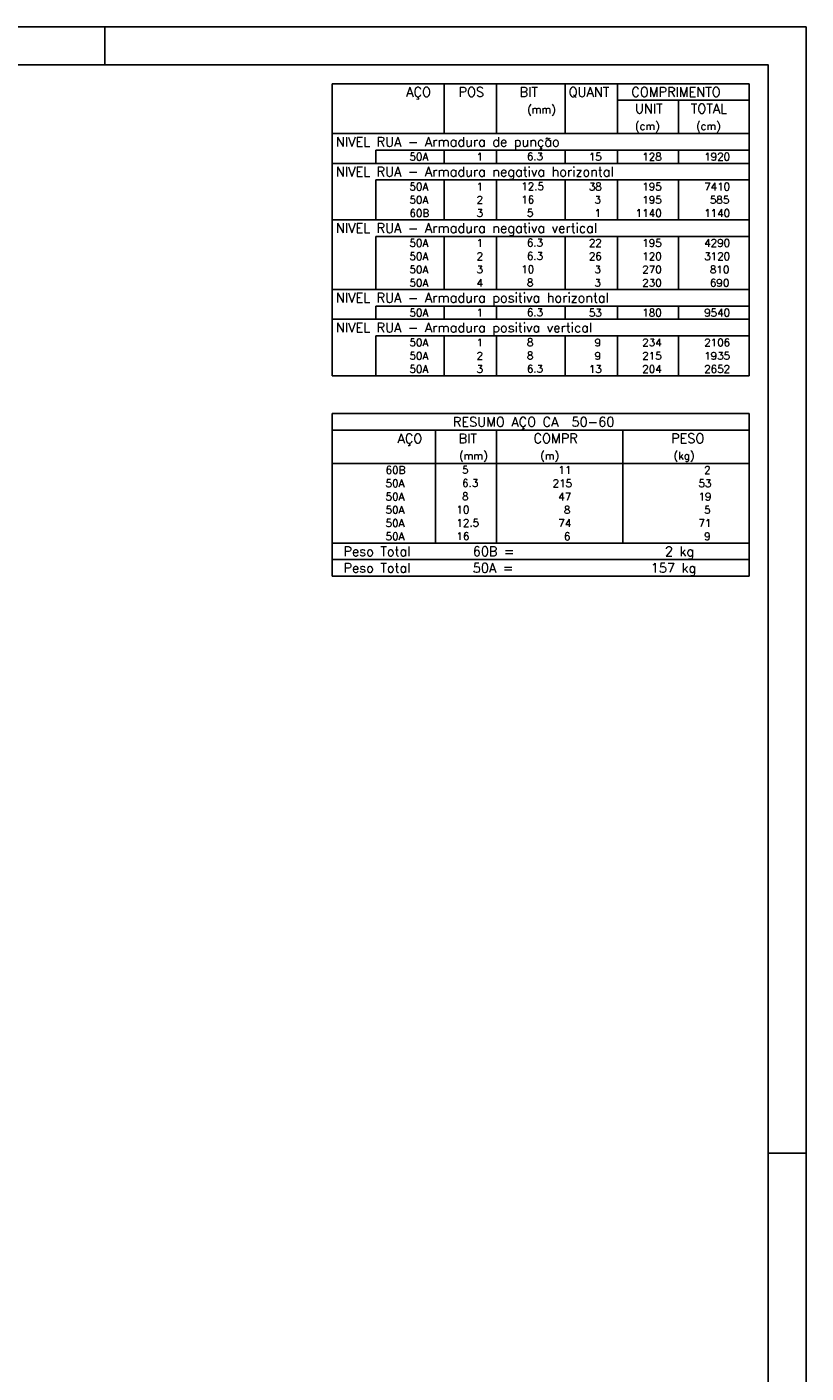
# Model space of a CAD drawing. Extents: x 0 to 84.1, y 0 to 59.4.
# Tile 10 of 10: x 63.5 to 84.1, y 23.9 to 59.4. Entities that reach past the tile are written whole.
import ezdxf

# ---------------------------------------------------------------- set-up
doc = ezdxf.new("R2010")
doc.units = 0
doc.header["$MEASUREMENT"] = 0
doc.layers.add('2', color=2, linetype='CONTINUOUS')
doc.styles.get("Standard").update_dxf_attribs({"font": 'ROMANS.SHX'})

msp = doc.modelspace()

# ---------------------------------------------------------------- linework, layer by layer
at = {"layer": '2', "linetype": 'Continuous'}
for p, q in [((84.100006, 59.400002), (0, 59.400002)), ((65.600006, 58.400002), (65.600006, 59.400002)), ((84.100006, 0), (84.100006, 59.400002)), ((71.6, 57.902499), (71.6, 56.589999)), ((71.6, 57.902499), (82.6, 57.902499)), ((74.55, 56.589999), (74.55, 57.902499)), ((75.93, 56.589999), (75.93, 57.902499)), ((77.74, 56.589999), (77.74, 57.902499)), ((79.12, 56.589999), (79.12, 57.902499)), ((82.6, 57.902499), (82.6, 56.589999)), ((79.12, 57.464999), (82.6, 57.464999)), ((80.73, 56.589999), (80.73, 57.464999)), ((71.6, 56.589999), (82.6, 56.589999)), ((71.6, 56.152499), (71.6, 56.589999)), ((71.6, 56.589999), (82.6, 56.589999)), ((82.6, 56.152499), (82.6, 56.589999)), ((71.6, 55.802499), (71.6, 56.152499)), ((82.6, 56.152499), (72.75, 56.152499)), ((72.75, 56.152499), (72.75, 55.802499)), ((74.55, 56.152499), (74.55, 55.802499)), ((75.93, 56.152499), (75.93, 55.802499)), ((77.74, 56.152499), (77.74, 55.802499)), ((79.12, 56.152499), (79.12, 55.802499)), ((80.73, 56.152499), (80.73, 55.802499)), ((82.6, 55.802499), (82.6, 56.152499)), ((71.6, 55.364999), (71.6, 55.802499)), ((71.6, 55.802499), (82.6, 55.802499)), ((82.6, 55.364999), (82.6, 55.802499)), ((71.6, 55.014999), (71.6, 55.364999)), ((82.6, 55.364999), (72.75, 55.364999)), ((72.75, 55.364999), (72.75, 55.014999)), ((74.55, 55.364999), (74.55, 55.014999)), ((75.93, 55.364999), (75.93, 55.014999)), ((77.74, 55.364999), (77.74, 55.014999)), ((79.12, 55.364999), (79.12, 55.014999)), ((80.73, 55.364999), (80.73, 55.014999)), ((82.6, 55.014999), (82.6, 55.364999)), ((71.6, 54.664999), (71.6, 55.014999)), ((72.75, 55.014999), (72.75, 54.664999)), ((74.55, 55.014999), (74.55, 54.664999)), ((75.93, 55.014999), (75.93, 54.664999)), ((77.74, 55.014999), (77.74, 54.664999)), ((79.12, 55.014999), (79.12, 54.664999)), ((80.73, 55.014999), (80.73, 54.664999)), ((82.6, 54.664999), (82.6, 55.014999)), ((71.6, 54.314999), (71.6, 54.664999)), ((71.6, 53.877499), (71.6, 54.314999)), ((71.6, 54.314999), (82.6, 54.314999)), ((72.75, 54.664999), (72.75, 54.314999)), ((74.55, 54.664999), (74.55, 54.314999)), ((75.93, 54.664999), (75.93, 54.314999)), ((77.74, 54.664999), (77.74, 54.314999)), ((79.12, 54.664999), (79.12, 54.314999)), ((80.73, 54.664999), (80.73, 54.314999)), ((82.6, 54.314999), (82.6, 54.664999)), ((82.6, 53.877499), (82.6, 54.314999)), ((71.6, 53.527499), (71.6, 53.877499)), ((82.6, 53.877499), (72.75, 53.877499)), ((72.75, 53.877499), (72.75, 53.527499)), ((74.55, 53.877499), (74.55, 53.527499)), ((75.93, 53.877499), (75.93, 53.527499)), ((77.74, 53.877499), (77.74, 53.527499)), ((79.12, 53.877499), (79.12, 53.527499)), ((80.73, 53.877499), (80.73, 53.527499)), ((82.6, 53.527499), (82.6, 53.877499)), ((71.6, 53.177499), (71.6, 53.527499)), ((72.75, 53.527499), (72.75, 53.177499)), ((74.55, 53.527499), (74.55, 53.177499)), ((75.93, 53.527499), (75.93, 53.177499)), ((77.74, 53.527499), (77.74, 53.177499)), ((79.12, 53.527499), (79.12, 53.177499)), ((80.73, 53.527499), (80.73, 53.177499)), ((82.6, 53.177499), (82.6, 53.527499)), ((71.6, 52.8275), (71.6, 53.177499)), ((72.75, 53.177499), (72.75, 52.8275)), ((74.55, 53.177499), (74.55, 52.8275)), ((75.93, 53.177499), (75.93, 52.8275)), ((77.74, 53.177499), (77.74, 52.8275)), ((79.12, 53.177499), (79.12, 52.8275)), ((80.73, 53.177499), (80.73, 52.8275)), ((82.6, 52.8275), (82.6, 53.177499)), ((71.6, 52.4775), (71.6, 52.8275)), ((72.75, 52.8275), (72.75, 52.4775)), ((74.55, 52.8275), (74.55, 52.4775)), ((75.93, 52.8275), (75.93, 52.4775)), ((77.74, 52.8275), (77.74, 52.4775)), ((79.12, 52.8275), (79.12, 52.4775)), ((80.73, 52.8275), (80.73, 52.4775)), ((82.6, 52.4775), (82.6, 52.8275)), ((71.6, 52.04), (71.6, 52.4775)), ((71.6, 52.4775), (82.6, 52.4775)), ((82.6, 52.04), (82.6, 52.4775)), ((71.6, 51.69), (71.6, 52.04)), ((82.6, 52.04), (72.75, 52.04)), ((72.75, 52.04), (72.75, 51.69)), ((74.55, 52.04), (74.55, 51.69)), ((75.93, 52.04), (75.93, 51.69)), ((77.74, 52.04), (77.74, 51.69)), ((79.12, 52.04), (79.12, 51.69)), ((80.73, 52.04), (80.73, 51.69)), ((82.6, 51.69), (82.6, 52.04)), ((71.6, 51.2525), (71.6, 51.69)), ((71.6, 51.69), (82.6, 51.69)), ((82.6, 51.2525), (82.6, 51.69)), ((71.6, 50.9025), (71.6, 51.2525)), ((82.6, 51.2525), (72.75, 51.2525)), ((72.75, 51.2525), (72.75, 50.9025)), ((74.55, 51.2525), (74.55, 50.9025)), ((75.93, 51.2525), (75.93, 50.9025)), ((77.74, 51.2525), (77.74, 50.9025)), ((79.12, 51.2525), (79.12, 50.9025)), ((80.73, 51.2525), (80.73, 50.9025)), ((82.6, 50.9025), (82.6, 51.2525)), ((71.6, 50.5525), (71.6, 50.9025)), ((72.75, 50.9025), (72.75, 50.5525)), ((74.55, 50.9025), (74.55, 50.5525)), ((75.93, 50.9025), (75.93, 50.5525)), ((77.74, 50.9025), (77.74, 50.5525)), ((79.12, 50.9025), (79.12, 50.5525)), ((80.73, 50.9025), (80.73, 50.5525)), ((82.6, 50.5525), (82.6, 50.9025)), ((71.6, 50.2025), (71.6, 50.5525)), ((72.75, 50.5525), (72.75, 50.2025)), ((74.55, 50.5525), (74.55, 50.2025)), ((75.93, 50.5525), (75.93, 50.2025)), ((77.74, 50.5525), (77.74, 50.2025)), ((79.12, 50.5525), (79.12, 50.2025)), ((80.73, 50.5525), (80.73, 50.2025)), ((82.6, 50.2025), (82.6, 50.5525)), ((71.6, 50.2025), (82.6, 50.2025)), ((71.6, 49.2025), (71.6, 47.89)), ((71.6, 49.2025), (82.6, 49.2025)), ((82.6, 49.2025), (82.6, 47.89)), ((71.6, 48.765), (82.6, 48.765)), ((74.32, 47.89), (74.32, 48.765)), ((75.93, 47.89), (75.93, 48.765)), ((79.265, 47.89), (79.265, 48.765)), ((71.6, 47.89), (82.6, 47.89)), ((71.6, 47.54), (71.6, 47.89)), ((74.32, 47.89), (74.32, 47.54)), ((75.93, 47.54), (75.93, 47.89)), ((79.265, 47.89), (79.265, 47.54)), ((82.6, 47.54), (82.6, 47.89)), ((71.6, 47.189999), (71.6, 47.54)), ((74.32, 47.54), (74.32, 47.19)), ((75.93, 47.189999), (75.93, 47.54)), ((79.265, 47.54), (79.265, 47.189999)), ((82.6, 47.189999), (82.6, 47.54)), ((71.6, 46.839999), (71.6, 47.189999)), ((74.32, 47.189999), (74.32, 46.839999)), ((75.93, 46.839999), (75.93, 47.189999)), ((79.265, 47.189999), (79.265, 46.839999)), ((82.6, 46.839999), (82.6, 47.189999)), ((71.6, 46.489998), (71.6, 46.839999)), ((74.32, 46.839999), (74.32, 46.489999)), ((75.93, 46.489998), (75.93, 46.839999)), ((79.265, 46.839999), (79.265, 46.489998)), ((82.6, 46.489998), (82.6, 46.839999)), ((71.6, 46.139998), (71.6, 46.489998)), ((74.32, 46.489998), (74.32, 46.139999)), ((75.93, 46.139998), (75.93, 46.489998)), ((79.265, 46.489998), (79.265, 46.139998)), ((82.6, 46.139998), (82.6, 46.489998)), ((71.6, 45.789998), (71.6, 46.139998)), ((74.32, 46.139998), (74.32, 45.789998)), ((75.93, 45.789998), (75.93, 46.139998)), ((79.265, 46.139998), (79.265, 45.789998)), ((82.6, 45.789998), (82.6, 46.139998)), ((71.6, 45.789998), (82.6, 45.789998)), ((71.6, 45.352498), (71.6, 45.789998)), ((71.6, 45.789998), (82.6, 45.789998)), ((82.6, 45.352498), (82.6, 45.789998)), ((82.6, 45.352498), (71.6, 45.352498)), ((71.6, 44.914998), (71.6, 45.352498)), ((71.6, 45.352498), (82.6, 45.352498)), ((82.6, 44.914998), (82.6, 45.352498)), ((82.6, 44.914998), (71.6, 44.914998)), ((71.6, 44.914998), (82.6, 44.914998)), ((84.100006, 29.700001), (83.100006, 29.700001))]:
    msp.add_line(p, q, dxfattribs=at)
msp.add_lwpolyline([(83.100006, 1), (2.5, 1), (2.5, 58.400002), (83.100006, 58.400002), (83.100006, 1)], dxfattribs=at)

# ---------------------------------------------------------------- texts
for s, height, p in [('AÇO', 0.25, (73.54958, 57.558749)), ('POS', 0.25, (74.93, 57.558749)), ('BIT', 0.25, (76.54, 57.558749)), ('QUANT', 0.25, (77.836489, 57.558749)), ('COMPRIMENTO', 0.25, (79.489469, 57.558749)), ('(mm)', 0.2, (76.74, 57.121249)), ('UNIT', 0.25, (79.586854, 57.121249)), ('TOTAL', 0.25, (81.059307, 57.121249)), ('(cm)', 0.2, (79.586854, 56.683749)), ('(cm)', 0.2, (81.196854, 56.683749)), ('NIVEL RUA - Armadura de punção', 0.25, (71.695798, 56.246249)), ('     50A', 0.2, (72.889661, 55.877499)), ('  1', 0.2, (75.13, 55.877499)), ('    6.3', 0.2, (76.136543, 55.883543)), ('   15', 0.2, (77.92, 55.877499)), ('   128', 0.2, (79.33, 55.877499)), ('   1920', 0.2, (80.963622, 55.877499)), ('NIVEL RUA - Armadura negativa horizontal', 0.25, (71.695798, 55.458749)), ('     50A', 0.2, (72.889661, 55.089999)), ('  1', 0.2, (75.13, 55.089999)), ('   12.5', 0.2, (76.136543, 55.096043)), ('   38', 0.2, (77.92, 55.089999)), ('   195', 0.2, (79.33, 55.089999)), ('   7410', 0.2, (80.963622, 55.089999)), ('     50A', 0.2, (72.889661, 54.739999)), ('  2', 0.2, (75.13, 54.739999)), ('   16  ', 0.2, (76.136543, 54.746043)), ('    3', 0.2, (77.92, 54.739999)), ('   195', 0.2, (79.33, 54.739999)), ('    585', 0.2, (80.963622, 54.739999)), ('     60B', 0.2, (72.889661, 54.389999)), ('  3', 0.2, (75.13, 54.389999)), ('    5  ', 0.2, (76.136543, 54.396043)), ('    1', 0.2, (77.92, 54.389999)), ('  1140', 0.2, (79.33, 54.389999)), ('   1140', 0.2, (80.963622, 54.389999)), ('NIVEL RUA - Armadura negativa vertical', 0.25, (71.695798, 53.971249)), ('     50A', 0.2, (72.889661, 53.602499)), ('  1', 0.2, (75.13, 53.602499)), ('    6.3', 0.2, (76.136543, 53.608543)), ('   22', 0.2, (77.92, 53.602499)), ('   195', 0.2, (79.33, 53.602499)), ('   4290', 0.2, (80.963622, 53.602499)), ('     50A', 0.2, (72.889661, 53.252499)), ('  2', 0.2, (75.13, 53.252499)), ('    6.3', 0.2, (76.136543, 53.258543)), ('   26', 0.2, (77.92, 53.252499)), ('   120', 0.2, (79.33, 53.252499)), ('   3120', 0.2, (80.963622, 53.252499)), ('     50A', 0.2, (72.889661, 52.902499)), ('  3', 0.2, (75.13, 52.902499)), ('   10  ', 0.2, (76.136543, 52.908543)), ('    3', 0.2, (77.92, 52.902499)), ('   270', 0.2, (79.33, 52.902499)), ('    810', 0.2, (80.963622, 52.902499)), ('     50A', 0.2, (72.889661, 52.552499)), ('  4', 0.2, (75.13, 52.552499)), ('    8  ', 0.2, (76.136543, 52.558543)), ('    3', 0.2, (77.92, 52.552499)), ('   230', 0.2, (79.33, 52.552499)), ('    690', 0.2, (80.963622, 52.552499)), ('NIVEL RUA - Armadura positiva horizontal', 0.25, (71.695798, 52.13375)), ('     50A', 0.2, (72.889661, 51.765)), ('  1', 0.2, (75.13, 51.765)), ('    6.3', 0.2, (76.136543, 51.771043)), ('   53', 0.2, (77.92, 51.765)), ('   180', 0.2, (79.33, 51.765)), ('   9540', 0.2, (80.963622, 51.765)), ('NIVEL RUA - Armadura positiva vertical', 0.25, (71.695798, 51.34625)), ('     50A', 0.2, (72.889661, 50.9775)), ('  1', 0.2, (75.13, 50.9775)), ('    8  ', 0.2, (76.136543, 50.983544)), ('    9', 0.2, (77.92, 50.9775)), ('   234', 0.2, (79.33, 50.9775)), ('   2106', 0.2, (80.963622, 50.9775)), ('     50A', 0.2, (72.889661, 50.6275)), ('  2', 0.2, (75.13, 50.6275)), ('    8  ', 0.2, (76.136543, 50.633544)), ('    9', 0.2, (77.92, 50.6275)), ('   215', 0.2, (79.33, 50.6275)), ('   1935', 0.2, (80.963622, 50.6275)), ('     50A', 0.2, (72.889661, 50.2775)), ('  3', 0.2, (75.13, 50.2775)), ('    6.3', 0.2, (76.136543, 50.283544)), ('   13', 0.2, (77.92, 50.2775)), ('   204', 0.2, (79.33, 50.2775)), ('   2652', 0.2, (80.963622, 50.2775)), ('RESUMO AÇO CA  50-60', 0.25, (74.780497, 48.85875)), ('AÇO', 0.25, (73.31958, 48.42125)), ('BIT', 0.25, (74.93, 48.42125)), ('COMPR', 0.25, (76.908841, 48.424851)), ('PESO', 0.25, (80.53784, 48.424851)), ('(mm)', 0.2, (74.943861, 47.99375)), ('(m)', 0.2, (77.086146, 47.99375)), ('(kg)', 0.2, (80.606442, 47.99375)), ('     60B', 0.2, (72.259661, 47.615)), ('    5  ', 0.2, (74.426542, 47.621044)), ('      11', 0.2, (76.667658, 47.615)), ('      2', 0.2, (80.515265, 47.615)), ('     50A', 0.2, (72.259661, 47.265)), ('    6.3', 0.2, (74.426542, 47.271043)), ('     215', 0.2, (76.667658, 47.265)), ('     53', 0.2, (80.515265, 47.265)), ('     50A', 0.2, (72.259661, 46.914999)), ('    8  ', 0.2, (74.426542, 46.921043)), ('      47', 0.2, (76.667658, 46.915)), ('     19', 0.2, (80.515265, 46.915)), ('     50A', 0.2, (72.259661, 46.564999)), ('   10  ', 0.2, (74.426542, 46.571043)), ('       8', 0.2, (76.667658, 46.564999)), ('      5', 0.2, (80.515265, 46.564999)), ('     50A', 0.2, (72.259661, 46.214998)), ('   12.5', 0.2, (74.426542, 46.221042)), ('      74', 0.2, (76.667658, 46.214999)), ('     71', 0.2, (80.515265, 46.214999)), ('     50A', 0.2, (72.259661, 45.864998)), ('   16  ', 0.2, (74.426542, 45.871042)), ('       6', 0.2, (76.667658, 45.864998)), ('      9', 0.2, (80.515265, 45.864998)), ('Peso Total        60B =', 0.25, (71.892829, 45.446248)), ('      2 kg', 0.25, (79.257004, 45.446248)), ('Peso Total        50A =', 0.25, (71.892829, 45.008748)), ('    157 kg', 0.25, (79.257004, 45.008748))]:
    msp.add_text(s, height=height, dxfattribs=at).set_placement(p)

doc.saveas('drawing.dxf')
